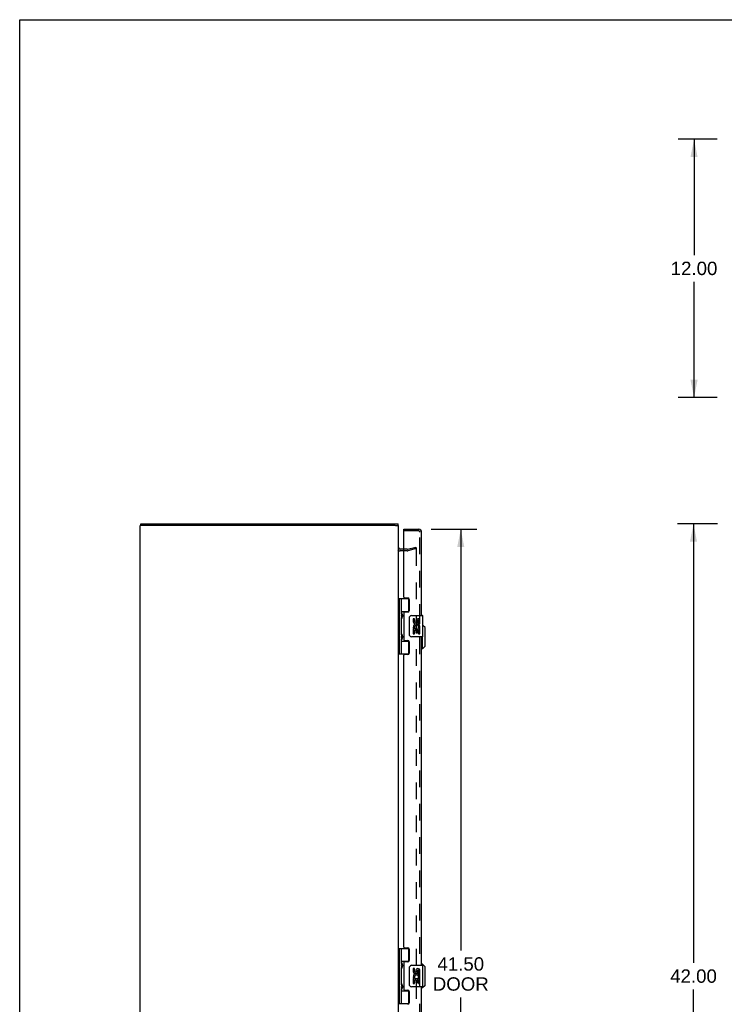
# Model space of a CAD drawing. Header units: inches. Extents: x 0 to 141, y 0 to 91.
# Tile 3 of 6: x 0 to 33, y 45 to 91. Entities that reach past the tile are written whole.
import ezdxf

# ---------------------------------------------------------------- set-up
doc = ezdxf.new("R2010")
doc.units = ezdxf.units.IN
doc.header["$LTSCALE"] = 7.733083
doc.header["$MEASUREMENT"] = 0
doc.linetypes.add('HIDDEN', pattern=[0.2, 0.1, -0.1])
doc.layers.get('0').update_dxf_attribs({"linetype": 'CONTINUOUS'})
for name, color, linetype in [('DEFAULT_2', 8, 'HIDDEN'), ('DIMENSIONS', 7, 'CONTINUOUS'), ('DOOR_ASSEMBLY', 7, 'CONTINUOUS')]:
    doc.layers.add(name, color=color, linetype=linetype)
doc.styles.get("Standard").update_dxf_attribs({"font": 'arial.ttf'})
doc.dimstyles.new('DIMSTYLE_1', dxfattribs={"dimtxt": 0.620301, "dimasz": 0.827068, "dimexe": 0.09, "dimexo": 0.07, "dimgap": 0.0375, "dimtad": 0, "dimtih": 1, "dimtoh": 1, "dimzin": 4, "dimdsep": 46, "dimtxsty": 'Standard', "dimblk": '_FILLED', "dimblk1": '_FILLED', "dimblk2": '_FILLED', "dimcen": 0.09, "dimadec": 3, "dimazin": 1, "dimtfac": 1, "dimtdec": 3, "dimtofl": 0, "dimtmove": 0, "dimatfit": 3, "dimldrblk": '_FILLED', "dimfxl": 0, "dimtolj": 1, "dimtzin": 4, "dimarcsym": 0})

# ---------------------------------------------------------------- blocks, each defined once
blk = doc.blocks.new('_FILLED')
at = {"color": 0, "linetype": 'ByBlock'}
blk.add_solid([(0, 0), (-1, 0.2), (-1, -0.2)], dxfattribs=at)
blk = doc.blocks.new('*D2')
at = {"layer": 'DIMENSIONS', "color": 2, "linetype": 'Continuous'}
for p, q in [((32.395, 67.557), (30.538, 67.557)), ((31.283, 67.557), (31.283, 47.177)), ((31.283, 25.557), (31.283, 45.937)), ((32.395, 25.557), (30.538, 25.557))]:
    blk.add_line(p, q, dxfattribs=at)
at = {"layer": 'DIMENSIONS', "color": 2, "linetype": 'Continuous', "xscale": 0.8270676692, "yscale": 0.8270676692, "zscale": 0.8270676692}
for p, rotation in [((31.283, 67.557), 90), ((31.283, 25.557), 270)]:
    blk.add_blockref('_FILLED', p, dxfattribs=dict(at, rotation=rotation))
at = {"layer": 'DIMENSIONS', "color": 2, "linetype": 'Continuous', "insert": (31.283, 46.867), "char_height": 0.6203, "width": 2.16759, "attachment_point": 2, "line_spacing_factor": 0.9}
blk.add_mtext('42.00', dxfattribs=at)
blk = doc.blocks.new('*D3')
at = {"layer": 'DIMENSIONS', "color": 2, "linetype": 'Continuous'}
for p, q in [((32.38, 85.427), (30.563, 85.427)), ((31.307, 85.427), (31.307, 80.047)), ((31.307, 73.427), (31.307, 78.806)), ((32.38, 73.427), (30.563, 73.427))]:
    blk.add_line(p, q, dxfattribs=at)
at = {"layer": 'DIMENSIONS', "color": 2, "linetype": 'Continuous', "xscale": 0.8270676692, "yscale": 0.8270676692, "zscale": 0.8270676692}
for p, rotation in [((31.307, 85.427), 90), ((31.307, 73.427), 270)]:
    blk.add_blockref('_FILLED', p, dxfattribs=dict(at, rotation=rotation))
at = {"layer": 'DIMENSIONS', "color": 2, "linetype": 'Continuous', "insert": (31.307, 79.737), "char_height": 0.6203, "width": 2.16759, "attachment_point": 2, "line_spacing_factor": 0.9}
blk.add_mtext('12.00', dxfattribs=at)
blk = doc.blocks.new('*D4')
at = {"layer": 'DIMENSIONS', "color": 2, "linetype": 'Continuous'}
for p, q in [((19.103, 67.307), (21.221, 67.307)), ((20.477, 67.307), (20.477, 47.741)), ((20.477, 25.807), (20.477, 45.57)), ((19.103, 25.807), (21.221, 25.807))]:
    blk.add_line(p, q, dxfattribs=at)
at = {"layer": 'DIMENSIONS', "color": 2, "linetype": 'Continuous', "xscale": 0.8270676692, "yscale": 0.8270676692, "zscale": 0.8270676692}
for p, rotation in [((20.477, 67.307), 90), ((20.477, 25.807), 270)]:
    blk.add_blockref('_FILLED', p, dxfattribs=dict(at, rotation=rotation))
at = {"layer": 'DIMENSIONS', "color": 2, "linetype": 'Continuous', "insert": (20.477, 47.431), "char_height": 0.6203, "width": 2.5965, "attachment_point": 2, "line_spacing_factor": 0.9}
blk.add_mtext('41.50\\PDOOR', dxfattribs=at)

msp = doc.modelspace()

# ---------------------------------------------------------------- linework, layer by layer
at = {"color": 7, "linetype": 'Continuous'}
for p, q in [((0, 0), (0, 90.977)), ((0, 90.977), (140.602, 90.977)), ((5.746, 67.482), (5.591, 67.482)), ((5.621, 67.482), (5.621, 67.557)), ((17.446, 67.482), (17.591, 67.482)), ((17.571, 67.482), (17.571, 67.557))]:
    msp.add_line(p, q, dxfattribs=at)
at = {"color": 3, "linetype": 'Continuous'}
for p, q in [((5.591, 25.632), (5.591, 67.482)), ((5.621, 67.557), (17.571, 67.557)), ((17.436, 67.482), (5.746, 67.482)), ((17.591, 25.632), (17.591, 67.482)), ((17.834, 66.382), (17.661, 66.382))]:
    msp.add_line(p, q, dxfattribs=at)
msp.add_arc((17.661, 66.452), 0.07, 180, 270, dxfattribs=at)
at = {"layer": 'DEFAULT_2', "color": 8, "linetype": 'HIDDEN'}
for p, q in [((17.989, 66.382), (17.834, 66.382)), ((18, 66.383), (18.384, 66.486)), ((18.404, 66.414), (18.019, 66.311)), ((18.384, 66.486), (18.404, 66.414)), ((18.404, 66.381), (18.404, 26.733)), ((17.989, 66.307), (17.661, 66.307))]:
    msp.add_line(p, q, dxfattribs=at)
for points in [[(18.384, 66.401), (18.383, 66.401), (18.381, 66.401), (18.379, 66.401)], [(18.389, 66.401), (18.387, 66.401), (18.385, 66.401), (18.384, 66.401)], [(18.389, 66.401), (18.391, 66.4), (18.393, 66.399), (18.394, 66.398), (18.396, 66.397), (18.398, 66.396), (18.399, 66.394), (18.4, 66.393), (18.401, 66.391), (18.402, 66.389), (18.403, 66.387), (18.403, 66.385), (18.403, 66.383), (18.404, 66.381)]]:
    msp.add_lwpolyline(points, dxfattribs=at)
for centre, radius, start, end in [((17.661, 66.452), 0.145, 222.9858, 270), ((17.989, 66.422), 0.04, 270, 285), ((17.989, 66.422), 0.115, 270, 285)]:
    msp.add_arc(centre, radius, start, end, dxfattribs=at)
at = {"layer": 'DOOR_ASSEMBLY', "color": 7, "linetype": 'Continuous'}
for p, q in [((17.834, 67.232), (17.834, 67.307)), ((17.849, 67.232), (17.834, 67.232)), ((17.591, 64.087), (18.075, 64.087)), ((17.63, 61.528), (17.63, 64.087)), ((17.729, 63.39), (17.729, 64.087)), ((18.044, 64.087), (18.044, 63.496)), ((17.729, 63.496), (18.076, 63.496)), ((17.729, 62.405), (17.729, 63.209)), ((17.743, 63.207), (17.742, 63.204)), ((17.745, 63.211), (17.743, 63.207)), ((17.744, 63.39), (17.745, 63.386)), ((17.745, 63.386), (17.752, 63.37)), ((17.748, 63.218), (17.745, 63.211)), ((17.746, 63.37), (17.746, 63.369)), ((17.746, 63.229), (17.746, 63.369)), ((17.746, 63.229), (17.746, 63.228)), ((17.752, 63.229), (17.748, 63.218)), ((17.752, 63.37), (17.754, 63.363)), ((17.754, 63.235), (17.752, 63.229)), ((17.754, 63.363), (17.756, 63.359)), ((17.756, 63.239), (17.754, 63.235)), ((17.758, 63.243), (17.756, 63.239)), ((18.018, 63.487), (18.018, 63.465)), ((18.018, 63.487), (18.069, 63.487)), ((18.094, 62.407), (18.094, 63.207)), ((18.194, 63.307), (18.704, 63.307)), ((18.269, 63.153), (18.269, 63.017)), ((18.332, 63.153), (18.269, 63.153)), ((18.332, 63.017), (18.332, 63.153)), ((18.719, 62.322), (18.719, 63.292)), ((18.269, 62.692), (18.269, 62.461)), ((18.288, 62.692), (18.269, 62.692)), ((18.322, 62.692), (18.349, 62.711)), ((18.322, 62.692), (18.581, 62.692)), ((18.397, 63.079), (18.397, 63.01)), ((18.458, 63.017), (18.458, 63.059)), ((18.513, 62.728), (18.571, 62.703)), ((18.521, 62.922), (18.521, 63.059)), ((18.521, 62.922), (18.581, 62.922)), ((18.581, 62.922), (18.581, 63.079)), ((18.581, 62.739), (18.581, 62.792)), ((18.581, 62.461), (18.581, 62.692)), ((18.817, 62.74), (18.719, 62.837)), ((18.817, 61.873), (18.817, 62.74)), ((17.729, 61.528), (17.729, 62.224)), ((17.742, 62.41), (17.743, 62.407)), ((17.743, 62.223), (17.742, 62.22)), ((17.743, 62.407), (17.745, 62.404)), ((17.745, 62.226), (17.743, 62.223)), ((17.745, 62.404), (17.748, 62.396)), ((17.748, 62.234), (17.745, 62.226)), ((17.746, 62.386), (17.746, 62.385)), ((17.746, 62.244), (17.746, 62.385)), ((17.746, 62.244), (17.746, 62.244)), ((17.748, 62.396), (17.749, 62.392)), ((17.752, 62.244), (17.748, 62.234)), ((17.749, 62.392), (17.75, 62.39)), ((17.75, 62.39), (17.753, 62.383)), ((17.754, 62.251), (17.752, 62.244)), ((17.753, 62.383), (17.754, 62.379)), ((17.754, 62.379), (17.756, 62.375)), ((17.756, 62.255), (17.754, 62.251)), ((17.758, 62.259), (17.756, 62.255)), ((18.704, 62.307), (18.194, 62.307)), ((18.269, 62.461), (18.332, 62.461)), ((18.332, 62.461), (18.332, 62.629)), ((18.332, 62.629), (18.397, 62.629)), ((18.397, 62.629), (18.397, 62.493)), ((18.397, 62.493), (18.458, 62.493)), ((18.458, 62.493), (18.458, 62.629)), ((18.458, 62.629), (18.521, 62.629)), ((18.521, 62.461), (18.521, 62.629)), ((18.521, 62.461), (18.581, 62.461)), ((18.698, 61.755), (18.698, 62.307)), ((17.729, 62.118), (18.076, 62.118)), ((18.018, 62.15), (18.018, 62.127)), ((18.069, 62.127), (18.018, 62.127)), ((18.044, 62.118), (18.044, 61.528)), ((18.698, 61.755), (18.659, 61.755)), ((18.817, 61.873), (18.698, 61.755)), ((17.591, 61.528), (18.075, 61.528)), ((17.591, 47.837), (18.075, 47.837)), ((17.63, 45.278), (17.63, 47.837)), ((17.729, 47.14), (17.729, 47.837)), ((18.044, 47.837), (18.044, 47.246)), ((17.729, 47.246), (18.076, 47.246)), ((17.744, 47.14), (17.745, 47.136)), ((17.745, 47.136), (17.752, 47.12)), ((17.746, 47.12), (17.746, 47.119)), ((17.746, 47.119), (17.746, 46.979)), ((17.752, 47.12), (17.754, 47.113)), ((17.754, 47.113), (17.756, 47.109)), ((18.018, 47.237), (18.069, 47.237)), ((18.018, 47.237), (18.018, 47.215)), ((18.698, 47.108), (18.659, 47.108)), ((18.698, 47.057), (18.698, 47.108)), ((18.817, 46.99), (18.698, 47.108)), ((17.729, 46.155), (17.729, 46.959)), ((17.743, 46.957), (17.742, 46.954)), ((17.745, 46.961), (17.743, 46.957)), ((17.748, 46.968), (17.745, 46.961)), ((17.746, 46.979), (17.746, 46.978)), ((17.752, 46.979), (17.748, 46.968)), ((17.754, 46.985), (17.752, 46.979)), ((17.756, 46.989), (17.754, 46.985)), ((17.758, 46.993), (17.756, 46.989)), ((18.094, 46.157), (18.094, 46.957)), ((18.194, 47.057), (18.704, 47.057)), ((18.332, 46.903), (18.269, 46.903)), ((18.269, 46.903), (18.269, 46.767)), ((18.332, 46.767), (18.332, 46.903)), ((18.397, 46.829), (18.397, 46.76)), ((18.458, 46.767), (18.458, 46.809)), ((18.521, 46.672), (18.521, 46.809)), ((18.521, 46.672), (18.581, 46.672)), ((18.581, 46.672), (18.581, 46.829)), ((18.719, 46.072), (18.719, 47.042)), ((18.817, 46.123), (18.817, 46.99)), ((18.288, 46.442), (18.269, 46.442)), ((18.269, 46.442), (18.269, 46.211)), ((18.269, 46.211), (18.332, 46.211)), ((18.322, 46.442), (18.349, 46.461)), ((18.322, 46.442), (18.581, 46.442)), ((18.332, 46.379), (18.397, 46.379)), ((18.332, 46.211), (18.332, 46.379)), ((18.397, 46.379), (18.397, 46.243)), ((18.397, 46.243), (18.458, 46.243)), ((18.458, 46.379), (18.521, 46.379)), ((18.458, 46.243), (18.458, 46.379)), ((18.513, 46.478), (18.571, 46.453)), ((18.521, 46.211), (18.521, 46.379)), ((18.521, 46.211), (18.581, 46.211)), ((18.581, 46.489), (18.581, 46.542)), ((18.581, 46.211), (18.581, 46.442)), ((17.729, 45.278), (17.729, 45.974)), ((17.729, 45.868), (18.076, 45.868)), ((17.743, 45.973), (17.742, 45.97)), ((17.745, 45.976), (17.743, 45.973)), ((17.744, 46.155), (17.745, 46.152)), ((17.745, 46.152), (17.752, 46.136)), ((17.748, 45.984), (17.745, 45.976)), ((17.746, 46.136), (17.746, 46.135)), ((17.746, 46.135), (17.746, 45.994)), ((17.746, 45.994), (17.746, 45.994)), ((17.752, 45.994), (17.748, 45.984)), ((17.752, 46.136), (17.754, 46.129)), ((17.754, 46.001), (17.752, 45.994)), ((17.754, 46.129), (17.756, 46.125)), ((17.756, 46.005), (17.754, 46.001)), ((17.758, 46.009), (17.756, 46.005)), ((18.018, 45.9), (18.018, 45.877)), ((18.069, 45.877), (18.018, 45.877)), ((18.044, 45.868), (18.044, 45.278)), ((18.704, 46.057), (18.194, 46.057)), ((18.698, 46.005), (18.659, 46.005)), ((18.817, 46.123), (18.698, 46.005)), ((18.698, 46.005), (18.698, 46.057)), ((17.591, 45.278), (18.075, 45.278))]:
    msp.add_line(p, q, dxfattribs=at)
at = {"layer": 'DOOR_ASSEMBLY', "color": 3, "linetype": 'Continuous'}
for p, q in [((17.834, 67.307), (18.524, 67.307)), ((17.834, 64.149), (17.834, 67.217)), ((18.659, 63.307), (18.659, 67.172)), ((17.865, 64.118), (18.021, 64.118)), ((18.084, 64.055), (18.084, 63.528)), ((17.834, 63.434), (17.834, 62.181)), ((18.021, 63.465), (17.865, 63.465)), ((18.659, 47.057), (18.659, 62.307)), ((17.865, 62.15), (18.021, 62.15)), ((18.084, 62.087), (18.084, 61.56)), ((17.834, 47.899), (17.834, 61.466)), ((18.021, 61.497), (17.865, 61.497)), ((17.865, 47.868), (18.021, 47.868)), ((18.084, 47.805), (18.084, 47.278)), ((17.834, 47.184), (17.834, 45.931)), ((18.021, 47.215), (17.865, 47.215)), ((17.865, 45.9), (18.021, 45.9)), ((18.084, 45.837), (18.084, 45.31)), ((18.659, 30.807), (18.659, 46.057))]:
    msp.add_line(p, q, dxfattribs=at)
at = {"layer": 'DOOR_ASSEMBLY', "color": 8, "linetype": 'HIDDEN'}
for p, q in [((18.524, 67.232), (17.849, 67.232)), ((18.584, 25.942), (18.584, 67.172))]:
    msp.add_line(p, q, dxfattribs=at)
at = {"layer": 'DOOR_ASSEMBLY', "color": 7, "linetype": 'Continuous'}
for points in [[(17.729, 63.445), (17.729, 63.444), (17.729, 63.443), (17.729, 63.442), (17.729, 63.441), (17.729, 63.44), (17.729, 63.439), (17.729, 63.438), (17.729, 63.437), (17.73, 63.436), (17.73, 63.435), (17.73, 63.434), (17.73, 63.433), (17.73, 63.431), (17.731, 63.43), (17.731, 63.429), (17.731, 63.428), (17.731, 63.427), (17.732, 63.425), (17.732, 63.424), (17.732, 63.423), (17.733, 63.422), (17.733, 63.42), (17.733, 63.419), (17.734, 63.417), (17.734, 63.416), (17.735, 63.415), (17.735, 63.413), (17.736, 63.412), (17.736, 63.41), (17.737, 63.409), (17.737, 63.407)], [(17.737, 63.191), (17.737, 63.19), (17.736, 63.188), (17.736, 63.187), (17.735, 63.185), (17.735, 63.184), (17.734, 63.182), (17.734, 63.181), (17.733, 63.18), (17.733, 63.178), (17.733, 63.177), (17.732, 63.175), (17.732, 63.174), (17.732, 63.173), (17.731, 63.172), (17.731, 63.17), (17.731, 63.169), (17.731, 63.168), (17.73, 63.167), (17.73, 63.166), (17.73, 63.165), (17.73, 63.163), (17.73, 63.162), (17.729, 63.161), (17.729, 63.16), (17.729, 63.159), (17.729, 63.158), (17.729, 63.157), (17.729, 63.156), (17.729, 63.155), (17.729, 63.154), (17.729, 63.154)], [(17.742, 63.394), (17.742, 63.393), (17.744, 63.39)], [(17.756, 63.359), (17.758, 63.355), (17.758, 63.353), (17.759, 63.351), (17.76, 63.349), (17.761, 63.347), (17.761, 63.345), (17.762, 63.343), (17.763, 63.341), (17.763, 63.339), (17.764, 63.338), (17.764, 63.336), (17.765, 63.334), (17.765, 63.332), (17.766, 63.331), (17.766, 63.329), (17.767, 63.328), (17.767, 63.326), (17.767, 63.325), (17.768, 63.323), (17.768, 63.322), (17.768, 63.32), (17.769, 63.319), (17.769, 63.317), (17.769, 63.316), (17.769, 63.315), (17.769, 63.313), (17.77, 63.312), (17.77, 63.311), (17.77, 63.309), (17.77, 63.308), (17.77, 63.307), (17.77, 63.305), (17.77, 63.304), (17.77, 63.303), (17.77, 63.302), (17.77, 63.3), (17.77, 63.299), (17.77, 63.298), (17.77, 63.297), (17.77, 63.295), (17.77, 63.294), (17.77, 63.293), (17.77, 63.292), (17.77, 63.29), (17.77, 63.289), (17.77, 63.288), (17.77, 63.286), (17.769, 63.285), (17.769, 63.284), (17.769, 63.282), (17.769, 63.281), (17.769, 63.28), (17.768, 63.278), (17.768, 63.277), (17.768, 63.275), (17.767, 63.274), (17.767, 63.272), (17.767, 63.271), (17.766, 63.269), (17.766, 63.268), (17.765, 63.266), (17.765, 63.264), (17.764, 63.262), (17.764, 63.261), (17.763, 63.259), (17.763, 63.257), (17.762, 63.255), (17.761, 63.253), (17.761, 63.251), (17.76, 63.249), (17.759, 63.247), (17.758, 63.245), (17.758, 63.243)], [(18.094, 63.207), (18.094, 63.213), (18.095, 63.22), (18.096, 63.226), (18.097, 63.232), (18.099, 63.238), (18.101, 63.243)], [(17.729, 62.461), (17.729, 62.46), (17.729, 62.459), (17.729, 62.458), (17.729, 62.457), (17.729, 62.456), (17.729, 62.455), (17.729, 62.454), (17.729, 62.453), (17.73, 62.452), (17.73, 62.451), (17.73, 62.449), (17.73, 62.448), (17.73, 62.447), (17.731, 62.446), (17.731, 62.445), (17.731, 62.444), (17.731, 62.442), (17.732, 62.441), (17.732, 62.44), (17.732, 62.439), (17.733, 62.437), (17.733, 62.436), (17.733, 62.435), (17.734, 62.433), (17.734, 62.432), (17.735, 62.43), (17.735, 62.429), (17.736, 62.427), (17.736, 62.426), (17.737, 62.424), (17.737, 62.423)], [(17.737, 62.207), (17.737, 62.206), (17.736, 62.204), (17.736, 62.202), (17.735, 62.201), (17.735, 62.2), (17.734, 62.198), (17.734, 62.197), (17.733, 62.195), (17.733, 62.194), (17.733, 62.193), (17.732, 62.191), (17.732, 62.19), (17.732, 62.189), (17.731, 62.187), (17.731, 62.186), (17.731, 62.185), (17.731, 62.184), (17.73, 62.183), (17.73, 62.181), (17.73, 62.18), (17.73, 62.179), (17.73, 62.178), (17.729, 62.177), (17.729, 62.176), (17.729, 62.175), (17.729, 62.174), (17.729, 62.173), (17.729, 62.172), (17.729, 62.171), (17.729, 62.17), (17.729, 62.169)], [(17.756, 62.375), (17.758, 62.371), (17.758, 62.369), (17.759, 62.367), (17.76, 62.365), (17.761, 62.363), (17.761, 62.361), (17.762, 62.359), (17.763, 62.357), (17.763, 62.355), (17.764, 62.353), (17.764, 62.352), (17.765, 62.35), (17.765, 62.348), (17.766, 62.347), (17.766, 62.345), (17.767, 62.343), (17.767, 62.342), (17.767, 62.34), (17.768, 62.339), (17.768, 62.337), (17.768, 62.336), (17.769, 62.334), (17.769, 62.333), (17.769, 62.332), (17.769, 62.33), (17.769, 62.329), (17.77, 62.328), (17.77, 62.326), (17.77, 62.325), (17.77, 62.324), (17.77, 62.322), (17.77, 62.321), (17.77, 62.32), (17.77, 62.319), (17.77, 62.317), (17.77, 62.316), (17.77, 62.315), (17.77, 62.314), (17.77, 62.312), (17.77, 62.311), (17.77, 62.31), (17.77, 62.309), (17.77, 62.307), (17.77, 62.306), (17.77, 62.305), (17.77, 62.304), (17.77, 62.302), (17.769, 62.301), (17.769, 62.3), (17.769, 62.298), (17.769, 62.297), (17.769, 62.295), (17.768, 62.294), (17.768, 62.293), (17.768, 62.291), (17.767, 62.29), (17.767, 62.288), (17.767, 62.286), (17.766, 62.285), (17.766, 62.283), (17.765, 62.282), (17.765, 62.28), (17.764, 62.278), (17.764, 62.276), (17.763, 62.275), (17.763, 62.273), (17.762, 62.271), (17.761, 62.269), (17.761, 62.267), (17.76, 62.265), (17.759, 62.263), (17.758, 62.261), (17.758, 62.259)], [(18.101, 62.371), (18.099, 62.377), (18.097, 62.382), (18.096, 62.388), (18.095, 62.395), (18.094, 62.401), (18.094, 62.407)], [(17.729, 47.195), (17.729, 47.194), (17.729, 47.193), (17.729, 47.192), (17.729, 47.191), (17.729, 47.19), (17.729, 47.189), (17.729, 47.188), (17.729, 47.187), (17.73, 47.186), (17.73, 47.185), (17.73, 47.184), (17.73, 47.183), (17.73, 47.181), (17.731, 47.18), (17.731, 47.179), (17.731, 47.178), (17.731, 47.177), (17.732, 47.175), (17.732, 47.174), (17.732, 47.173), (17.733, 47.172), (17.733, 47.17), (17.733, 47.169), (17.734, 47.167), (17.734, 47.166), (17.735, 47.165), (17.735, 47.163), (17.736, 47.162), (17.736, 47.16), (17.737, 47.159), (17.737, 47.157)], [(17.742, 47.144), (17.742, 47.143), (17.744, 47.14)], [(17.756, 47.109), (17.758, 47.105), (17.758, 47.103), (17.759, 47.101), (17.76, 47.099), (17.761, 47.097), (17.761, 47.095), (17.762, 47.093), (17.763, 47.091), (17.763, 47.089), (17.764, 47.088), (17.764, 47.086), (17.765, 47.084), (17.765, 47.082), (17.766, 47.081), (17.766, 47.079), (17.767, 47.078), (17.767, 47.076), (17.767, 47.075), (17.768, 47.073), (17.768, 47.072), (17.768, 47.07), (17.769, 47.069), (17.769, 47.067), (17.769, 47.066), (17.769, 47.065), (17.769, 47.063), (17.77, 47.062), (17.77, 47.061), (17.77, 47.059), (17.77, 47.058), (17.77, 47.057), (17.77, 47.055), (17.77, 47.054), (17.77, 47.053), (17.77, 47.052), (17.77, 47.05), (17.77, 47.049), (17.77, 47.048), (17.77, 47.047), (17.77, 47.045), (17.77, 47.044), (17.77, 47.043), (17.77, 47.042), (17.77, 47.04), (17.77, 47.039), (17.77, 47.038), (17.77, 47.036), (17.769, 47.035), (17.769, 47.034), (17.769, 47.032), (17.769, 47.031), (17.769, 47.03), (17.768, 47.028), (17.768, 47.027), (17.768, 47.025), (17.767, 47.024), (17.767, 47.022), (17.767, 47.021), (17.766, 47.019), (17.766, 47.018), (17.765, 47.016), (17.765, 47.014), (17.764, 47.012), (17.764, 47.011), (17.763, 47.009), (17.763, 47.007), (17.762, 47.005), (17.761, 47.003), (17.761, 47.001), (17.76, 46.999), (17.759, 46.997), (17.758, 46.995), (17.758, 46.993)], [(17.737, 46.941), (17.737, 46.94), (17.736, 46.938), (17.736, 46.937), (17.735, 46.935), (17.735, 46.934), (17.734, 46.932), (17.734, 46.931), (17.733, 46.93), (17.733, 46.928), (17.733, 46.927), (17.732, 46.925), (17.732, 46.924), (17.732, 46.923), (17.731, 46.922), (17.731, 46.92), (17.731, 46.919), (17.731, 46.918), (17.73, 46.917), (17.73, 46.916), (17.73, 46.915), (17.73, 46.913), (17.73, 46.912), (17.729, 46.911), (17.729, 46.91), (17.729, 46.909), (17.729, 46.908), (17.729, 46.907), (17.729, 46.906), (17.729, 46.905), (17.729, 46.904), (17.729, 46.904)], [(18.094, 46.957), (18.094, 46.963), (18.095, 46.97), (18.096, 46.976), (18.097, 46.982), (18.099, 46.988), (18.101, 46.993)], [(17.729, 46.211), (17.729, 46.21), (17.729, 46.209), (17.729, 46.208), (17.729, 46.207), (17.729, 46.206), (17.729, 46.205), (17.729, 46.204), (17.729, 46.203), (17.73, 46.202), (17.73, 46.201), (17.73, 46.199), (17.73, 46.198), (17.73, 46.197), (17.731, 46.196), (17.731, 46.195), (17.731, 46.194), (17.731, 46.192), (17.732, 46.191), (17.732, 46.19), (17.732, 46.189), (17.733, 46.187), (17.733, 46.186), (17.733, 46.185), (17.734, 46.183), (17.734, 46.182), (17.735, 46.18), (17.735, 46.179), (17.736, 46.177), (17.736, 46.176), (17.737, 46.174), (17.737, 46.173)], [(17.737, 45.957), (17.737, 45.956), (17.736, 45.954), (17.736, 45.952), (17.735, 45.951), (17.735, 45.95), (17.734, 45.948), (17.734, 45.947), (17.733, 45.945), (17.733, 45.944), (17.733, 45.943), (17.732, 45.941), (17.732, 45.94), (17.732, 45.939), (17.731, 45.937), (17.731, 45.936), (17.731, 45.935), (17.731, 45.934), (17.73, 45.933), (17.73, 45.931), (17.73, 45.93), (17.73, 45.929), (17.73, 45.928), (17.729, 45.927), (17.729, 45.926), (17.729, 45.925), (17.729, 45.924), (17.729, 45.923), (17.729, 45.922), (17.729, 45.921), (17.729, 45.92), (17.729, 45.919)], [(17.742, 46.16), (17.742, 46.159), (17.744, 46.155)], [(17.756, 46.125), (17.758, 46.121), (17.758, 46.119), (17.759, 46.117), (17.76, 46.115), (17.761, 46.113), (17.761, 46.111), (17.762, 46.109), (17.763, 46.107), (17.763, 46.105), (17.764, 46.103), (17.764, 46.102), (17.765, 46.1), (17.765, 46.098), (17.766, 46.097), (17.766, 46.095), (17.767, 46.093), (17.767, 46.092), (17.767, 46.09), (17.768, 46.089), (17.768, 46.087), (17.768, 46.086), (17.769, 46.084), (17.769, 46.083), (17.769, 46.082), (17.769, 46.08), (17.769, 46.079), (17.77, 46.078), (17.77, 46.076), (17.77, 46.075), (17.77, 46.074), (17.77, 46.072), (17.77, 46.071), (17.77, 46.07), (17.77, 46.069), (17.77, 46.067), (17.77, 46.066), (17.77, 46.065), (17.77, 46.064), (17.77, 46.062), (17.77, 46.061), (17.77, 46.06), (17.77, 46.059), (17.77, 46.057), (17.77, 46.056), (17.77, 46.055), (17.77, 46.054), (17.77, 46.052), (17.769, 46.051), (17.769, 46.05), (17.769, 46.048), (17.769, 46.047), (17.769, 46.045), (17.768, 46.044), (17.768, 46.043), (17.768, 46.041), (17.767, 46.04), (17.767, 46.038), (17.767, 46.036), (17.766, 46.035), (17.766, 46.033), (17.765, 46.032), (17.765, 46.03), (17.764, 46.028), (17.764, 46.026), (17.763, 46.025), (17.763, 46.023), (17.762, 46.021), (17.761, 46.019), (17.761, 46.017), (17.76, 46.015), (17.759, 46.013), (17.758, 46.011), (17.758, 46.009)], [(18.101, 46.121), (18.099, 46.127), (18.097, 46.132), (18.096, 46.138), (18.095, 46.145), (18.094, 46.151), (18.094, 46.157)]]:
    msp.add_lwpolyline(points, dxfattribs=at)
at = {"layer": 'DOOR_ASSEMBLY', "color": 3, "linetype": 'Continuous'}
for centre, radius, start, end in [((17.849, 67.217), 0.015, 90, 180), ((18.524, 67.172), 0.135, 0, 90), ((17.865, 64.149), 0.031, 180, 270), ((18.021, 64.055), 0.063, 0, 90), ((17.865, 63.434), 0.031, 90, 180), ((18.021, 63.528), 0.063, 270, 360), ((17.865, 62.181), 0.031, 180, 270), ((18.021, 62.087), 0.063, 0, 90), ((17.865, 61.466), 0.031, 90, 180), ((18.021, 61.56), 0.063, 270, 360), ((17.865, 47.899), 0.031, 180, 270), ((18.021, 47.805), 0.063, 0, 90), ((17.865, 47.184), 0.031, 90, 180), ((18.021, 47.278), 0.063, 270, 360), ((17.865, 45.931), 0.031, 180, 270), ((18.021, 45.837), 0.063, 0, 90), ((18.021, 45.31), 0.063, 270, 360)]:
    msp.add_arc(centre, radius, start, end, dxfattribs=at)
at = {"layer": 'DOOR_ASSEMBLY', "color": 8, "linetype": 'HIDDEN'}
msp.add_arc((18.524, 67.172), 0.06, 0, 90, dxfattribs=at)
at = {"layer": 'DOOR_ASSEMBLY', "color": 7, "linetype": 'Continuous'}
for centre, radius, start, end in [((17.656, 63.369), 0.09, 0.672, 35.4682), ((17.656, 63.229), 0.09, 324.5318, 359.328), ((18.194, 63.207), 0.1, 90, 158.7946), ((18.489, 63.059), 0.0943, 71.7267, 167.4338), ((18.489, 63.059), 0.0943, 12.5402, 71.701), ((18.704, 63.292), 0.015, 0, 90), ((18.364, 63.017), 0.0943, 180, 360), ((18.423, 62.765), 0.154, 161.4199, 206.1963), ((18.427, 62.765), 0.157, 9.7031, 161.8791), ((18.427, 62.765), 0.157, 205.737, 207.8532), ((18.364, 63.017), 0.0314, 180, 261.2295), ((18.427, 62.765), 0.0943, 336.5966, 215.1122), ((18.363, 63.021), 0.0362, 263.4285, 341.7628), ((18.489, 63.059), 0.0314, 0, 180.0485), ((18.427, 62.765), 0.157, 336.5966, 350.2969), ((17.656, 62.385), 0.09, 0.672, 35.4682), ((17.656, 62.245), 0.09, 324.5318, 359.328), ((18.194, 62.407), 0.1, 201.205, 270), ((18.704, 62.322), 0.015, 270, 360), ((17.656, 47.119), 0.09, 0.672, 35.4682), ((17.656, 46.979), 0.09, 324.5318, 359.328), ((18.194, 46.957), 0.1, 90, 158.7946), ((18.364, 46.767), 0.0943, 180, 360), ((18.427, 46.515), 0.157, 9.7031, 161.8791), ((18.364, 46.767), 0.0314, 180, 261.2295), ((18.363, 46.771), 0.0362, 263.4285, 341.7628), ((18.489, 46.809), 0.0943, 71.7267, 167.4338), ((18.489, 46.809), 0.0314, 0, 180.0485), ((18.489, 46.809), 0.0943, 12.5402, 71.701), ((18.704, 47.042), 0.015, 0, 90), ((18.423, 46.515), 0.154, 161.4199, 206.1963), ((18.427, 46.515), 0.157, 205.737, 207.8532), ((18.427, 46.515), 0.0943, 336.5966, 215.1122), ((18.427, 46.515), 0.157, 336.5966, 350.2969), ((17.656, 46.135), 0.09, 0.672, 35.4682), ((17.656, 45.995), 0.09, 324.5318, 359.328), ((18.194, 46.157), 0.1, 201.205, 270), ((18.704, 46.072), 0.015, 270, 360)]:
    msp.add_arc(centre, radius, start, end, dxfattribs=at)
for centre in [(17.824, 63.299), (17.824, 62.315), (17.824, 47.049), (17.824, 46.065)]:
    msp.add_ellipse(centre, major_axis=(0, 0.188), ratio=0.57735, start_param=1.066602, end_param=2.074991, dxfattribs=at)

# ---------------------------------------------------------------- dimensions: what is measured, and where the dimension line sits
at = {"layer": 'DIMENSIONS', "color": 2, "linetype": 'Continuous'}
for base, p1, p2, picture, middle in [((31.307, 73.427), (32.45, 85.427), (32.45, 73.427), '*D3', (31.334, 79.423)), ((31.283, 25.557), (32.465, 67.557), (32.465, 25.557), '*D2', (31.266, 46.554))]:
    dim = msp.add_linear_dim(base=base, p1=p1, p2=p2, angle=270, dimstyle='DIMSTYLE_1', dxfattribs=at)
    dim.commit()
    dim.dimension.update_dxf_attribs({"geometry": picture, "text_midpoint": middle, "dimtype": 160})
dim = msp.add_linear_dim(base=(20.477, 25.807), p1=(19.033, 67.307), p2=(19.033, 25.807), angle=270, text='<>\\PDOOR', dimstyle='DIMSTYLE_1', dxfattribs=at)
dim.commit()
dim.dimension.update_dxf_attribs({"geometry": '*D4', "text_midpoint": (20.477, 46.656), "dimtype": 160})

doc.saveas('drawing.dxf')
